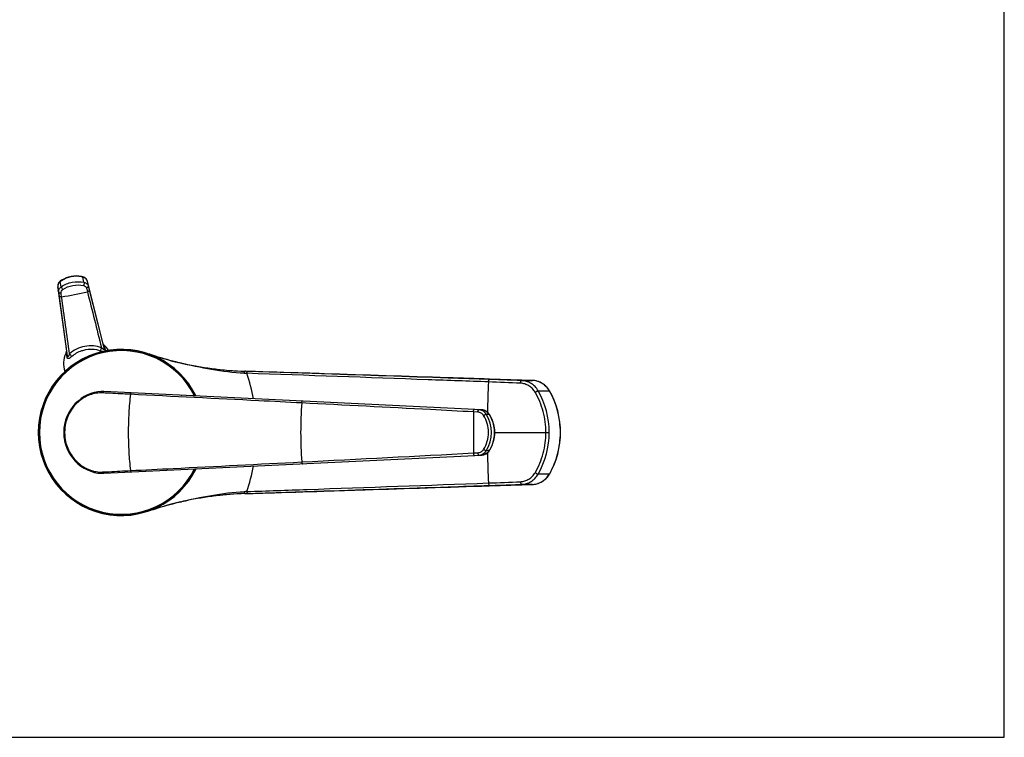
# Model space of a CAD drawing. Header units: millimetres. Extents: x 0 to 559, y 0 to 432.
# Tile 6 of 7: x 262 to 559, y 0 to 216. Entities that reach past the tile are written whole.
import ezdxf

# ---------------------------------------------------------------- set-up
doc = ezdxf.new("R2010")
doc.units = ezdxf.units.MM
doc.header["$LTSCALE"] = 30.734
doc.layers.get('0').update_dxf_attribs({"linetype": 'CONTINUOUS'})

msp = doc.modelspace()

# ---------------------------------------------------------------- linework, layer by layer
at = {"color": 7, "linetype": 'CONTINUOUS'}
for p, q in [((558.8, 0), (558.8, 431.8)), ((274.68, 137.22), (274.46, 137.03)), ((275.07, 137.49), (274.68, 137.22)), ((281.76, 138.44), (281.47, 138.54)), ((287.6, 118.35), (282.83, 137.23)), ((273.9, 135.5), (276.56, 116.21)), ((310.48, 112.73), (310.45, 112.74)), ((311.13, 112.58), (311, 112.61)), ((312.59, 112.26), (312.41, 112.3)), ((330.28, 110.12), (330.25, 110.12)), ((330.43, 110.12), (330.28, 110.12)), ((330.3, 110.12), (330.43, 110.12)), ((331.05, 110.09), (330.3, 110.12)), ((331.05, 110.1), (330.43, 110.12)), ((331.35, 110.09), (331.05, 110.1)), ((354.03, 109.33), (331.05, 110.09)), ((354.2, 109.32), (354.03, 109.33)), ((416.75, 107.36), (403.82, 107.78)), ((401.5, 98.53), (287.76, 104.01)), ((421.9, 104.24), (421.7, 104.56)), ((310.86, 102.9), (310.86, 102.9)), ((403.83, 97.15), (403.6, 97.46)), ((403.62, 86), (403.83, 86.29)), ((287.76, 79.43), (401.5, 84.91)), ((421.69, 78.85), (421.9, 79.19)), ((331.05, 73.34), (354.03, 74.11)), ((354.03, 74.11), (354.25, 74.12)), ((403.82, 75.66), (416.75, 76.07)), ((312.41, 71.13), (312.59, 71.17)), ((330.25, 73.31), (330.4, 73.32)), ((330.3, 73.32), (331.05, 73.34)), ((330.3, 73.32), (330.43, 73.32)), ((330.4, 73.32), (330.43, 73.32)), ((330.43, 73.32), (331.05, 73.34)), ((331.05, 73.34), (331.35, 73.35)), ((310.42, 70.69), (310.48, 70.71)), ((310.98, 70.82), (311.17, 70.86)), ((0, 0), (558.8, 0))]:
    msp.add_line(p, q, dxfattribs=at)
at = {"color": 9, "linetype": 'CONTINUOUS'}
for p, q in [((274.98, 135.56), (274.68, 137.11)), ((281.81, 136.89), (281.51, 138.44)), ((282.84, 137.22), (282.83, 137.23)), ((283.13, 135.69), (282.84, 137.22)), ((273.9, 135.49), (273.9, 135.5)), ((274.2, 133.96), (273.9, 135.49)), ((274.06, 134.37), (274.06, 134.39)), ((274.06, 134.37), (276.56, 116.21)), ((283.11, 136.13), (283.11, 136.15)), ((287.6, 118.35), (283.11, 136.13)), ((283.41, 134.58), (287.52, 118.33)), ((276.64, 116.22), (274.36, 132.83)), ((276.56, 116.21), (276.56, 116.21)), ((276.85, 114.72), (276.64, 116.22)), ((287.52, 118.33), (287.89, 116.86)), ((287.6, 118.35), (287.6, 118.35)), ((310.49, 112.67), (310.33, 112.71)), ((416.75, 107.36), (416.76, 107.36)), ((418.52, 104.24), (421.86, 104.25)), ((421.87, 104.23), (421.86, 104.25)), ((400.37, 97.82), (399.02, 97.89)), ((402.88, 97.22), (403.48, 97.18)), ((403.48, 97.18), (403.78, 97.16)), ((405.38, 91.72), (421.83, 91.72)), ((425.19, 91.72), (425.23, 91.72)), ((403.48, 86.25), (402.88, 86.21)), ((403.63, 86.26), (403.48, 86.25)), ((403.78, 86.27), (403.63, 86.26)), ((399.02, 85.55), (400.37, 85.62)), ((421.86, 79.18), (418.52, 79.2)), ((421.86, 79.18), (421.87, 79.21)), ((416.75, 76.07), (416.76, 76.07)), ((310.31, 70.72), (310.49, 70.76))]:
    msp.add_line(p, q, dxfattribs=at)
at = {"color": 7, "linetype": 'CONTINUOUS'}
for points in [[(274.46, 137.03), (274.26, 136.8), (274.1, 136.54), (273.98, 136.27), (273.91, 135.99), (273.89, 135.7), (273.9, 135.5)], [(281.47, 138.54), (281.03, 138.64), (280.26, 138.75), (279.49, 138.79), (278.71, 138.75), (277.94, 138.64), (277.18, 138.46), (276.45, 138.2), (275.74, 137.88), (275.07, 137.49)], [(282.83, 137.23), (282.77, 137.42), (282.65, 137.67), (282.48, 137.91), (282.27, 138.12), (282.03, 138.3), (281.76, 138.44)], [(276.56, 116.21), (276.56, 116.18), (276.57, 116.1), (276.57, 116.03), (276.56, 115.98), (276.55, 115.94), (276.55, 115.93)], [(287.71, 118.1), (287.71, 118.09), (287.71, 118.09), (287.7, 118.11), (287.68, 118.14), (287.66, 118.19), (287.63, 118.25), (287.6, 118.33), (287.6, 118.35)], [(421.7, 104.56), (421.29, 105.12), (420.81, 105.63), (420.28, 106.09), (419.71, 106.48), (419.11, 106.8), (418.47, 107.06), (417.81, 107.24), (417.13, 107.34), (416.76, 107.36)], [(287.76, 104.01), (287.01, 104.02), (285.96, 103.93), (284.91, 103.73), (283.87, 103.43), (282.85, 103.02), (281.87, 102.5), (280.92, 101.89), (280.02, 101.18), (279.19, 100.38), (278.43, 99.51), (277.75, 98.57), (277.15, 97.56), (276.66, 96.49), (276.26, 95.38), (275.97, 94.24), (275.82, 93.36)], [(425.23, 91.72), (425.19, 93.12), (425.04, 94.84), (424.77, 96.55), (424.39, 98.22), (423.89, 99.86), (423.29, 101.46), (422.57, 103.01), (421.9, 104.24)], [(403.6, 97.46), (403.36, 97.72), (403.09, 97.95), (402.8, 98.14), (402.49, 98.3), (402.17, 98.41), (401.83, 98.49), (401.5, 98.53)], [(403.83, 86.29), (404.18, 86.89), (404.61, 87.8), (404.94, 88.75), (405.19, 89.72), (405.33, 90.72), (405.38, 91.73), (405.33, 92.74), (405.18, 93.74), (404.94, 94.72), (404.59, 95.66), (404.16, 96.57), (403.83, 97.15)], [(275.82, 93.36), (275.79, 93.04), (275.74, 92.38), (275.72, 91.73), (275.73, 91.08), (275.78, 90.43), (275.82, 90.07)], [(275.82, 90.07), (275.96, 89.23), (276.25, 88.08), (276.65, 86.97), (277.14, 85.9), (277.73, 84.89), (278.41, 83.95), (279.17, 83.07), (280, 82.27), (280.9, 81.56), (281.84, 80.95), (282.83, 80.43), (283.85, 80.02), (284.89, 79.71), (285.94, 79.51), (286.99, 79.42), (287.76, 79.43)], [(421.9, 79.19), (422.56, 80.4), (423.28, 81.95), (423.89, 83.55), (424.38, 85.19), (424.77, 86.86), (425.04, 88.56), (425.19, 90.29), (425.23, 91.72)], [(401.5, 84.91), (401.86, 84.95), (402.19, 85.03), (402.52, 85.15), (402.83, 85.31), (403.12, 85.51), (403.38, 85.74), (403.62, 86)], [(416.76, 76.07), (417.11, 76.09), (417.78, 76.2), (418.44, 76.37), (419.08, 76.62), (419.69, 76.94), (420.26, 77.33), (420.79, 77.78), (421.27, 78.29), (421.69, 78.85)]]:
    msp.add_lwpolyline(points, dxfattribs=at)
at = {"color": 9, "linetype": 'CONTINUOUS'}
for centre, radius, start, end in [((275.92, 135.39), 2.12, 128.0616, 136.4162), ((275.97, 135.33), 2.2, 126.0603, 128.099), ((279.33, 130.81), 7.83, 125.9637, 126.4483), ((279.36, 130.77), 7.88, 123.2062, 125.9617), ((279.54, 130.79), 7.89, 77.1752, 78.7928), ((279.55, 130.83), 7.85, 75.5526, 77.1754), ((280.99, 136.35), 2.15, 67.7062, 75.9747), ((281.43, 136.86), 1.45, 15.3544, 20.0391), ((281.44, 136.87), 1.44, 14.2037, 15.3487), ((275.34, 135.68), 1.45, 181.6551, 186.6986), ((275.33, 135.68), 1.44, 186.7055, 187.7964), ((265.99, 200.05), 68.11, 277.6785, 284.3215), ((293.05, 91.72), 24.64, 26.4661, 333.5342), ((275.59, 116.07), 0.978, 332.8021, 341.5916), ((273.87, 115.5), 2.78, 13.9066, 14.6504), ((288.54, 118.59), 0.979, 223.3413, 229.1974), ((336.66, 244.61), 135.23, 267.2021, 267.5201), ((280.37, 92.06), 53.37, 10.5496, 19.0784), ((695.57, 91.8), 292.41, 177.0364, 178.8174), ((366.96, -918.97), 1026.54, 87.41889, 87.95712), ((416.57, 101.47), 5.89, 84.6873, 88.1619), ((416.56, 101.46), 5.9, 84.3671, 84.6883), ((416.56, 101.43), 5.94, 78.2905, 84.3602), ((416.55, 101.4), 5.97, 77.4425, 78.2931), ((416.55, 101.37), 6, 72.1926, 77.4375), ((416.54, 101.34), 6.03, 70.3217, 72.1945), ((416.53, 101.31), 6.06, 66.31, 70.3191), ((416.51, 101.27), 6.1, 62.6788, 66.3093), ((416.5, 101.25), 6.13, 61.4795, 62.68), ((396.55, 91.74), 25.28, 359.9512, 29.6287), ((416.27, 101.01), 6.46, 31.9246, 33.6834), ((416.25, 100.99), 6.49, 30.1707, 31.9248), ((4523.89, 91.72), 4124.88, 179.91426, 180.08574), ((401.36, 95.76), 2.77, 79.8809, 87.2358), ((401.36, 95.74), 2.79, 74.122, 79.8763), ((401.36, 95.73), 2.8, 71.7312, 74.1221), ((401.35, 95.72), 2.81, 68.8315, 71.7307), ((394.28, 91.72), 10.21, 327.3742, 32.6258), ((401.24, 95.58), 3, 31.9481, 40.2044), ((395.31, 91.85), 10, 31.9175, 32.1114), ((395.29, 91.84), 10.02, 30.5579, 31.9172), ((288.75, 91.72), 12.78, 172.798, 187.202), ((396.55, 91.7), 25.28, 330.3713, 0.0488), ((401.23, 87.86), 3.01, 323.9274, 328.0478), ((395.31, 91.59), 10, 327.8886, 328.0823), ((395.29, 91.6), 10.02, 328.0827, 329.4421), ((-641.08, 19486.77), 19429.08, 272.916055, 273.068675), ((695.57, 91.63), 292.41, 181.1827, 182.9636), ((280.37, 91.37), 53.37, 340.9216, 349.4505), ((416.26, 82.44), 6.48, 326.3185, 329.8307), ((365.81, 1130.74), 1054.9, 272.05012, 272.57387), ((416.57, 81.96), 5.89, 271.8377, 274.9057), ((416.56, 81.97), 5.9, 274.9048, 275.3881), ((416.56, 82.01), 5.94, 275.3951, 281.4913), ((416.56, 82.03), 5.96, 281.4887, 282.3134), ((416.55, 82.06), 6, 282.3184, 287.5566), ((416.54, 82.1), 6.03, 287.5548, 289.4017), ((416.53, 82.12), 6.06, 289.4042, 293.3972), ((416.51, 82.16), 6.1, 293.398, 297.0984), ((416.5, 82.18), 6.12, 297.0971, 298.4233), ((336.66, -61.17), 135.23, 92.4799, 92.7979)]:
    msp.add_arc(centre, radius, start, end, dxfattribs=at)
at = {"color": 7, "linetype": 'CONTINUOUS'}
for centre, radius, start, end in [((293.05, 91.72), 25, 25.9844, 334.0167), ((293.05, 91.72), 24.89, 26.1495, 333.8508), ((283, 112.48), 7.34, 154.2949, 155.5994), ((283.01, 112.48), 7.35, 151.3906, 154.2946), ((283.02, 112.49), 7.33, 49.7816, 50.5904), ((282.98, 112.45), 7.39, 32.5103, 49.7328), ((283.01, 112.48), 7.35, 155.5979, 199.1385), ((333.91, 213.43), 103.39, 251.4408, 256.9092), ((333.73, 212.76), 102.69, 256.9153, 257.213), ((333.73, 212.63), 102.57, 256.9086, 268.0823), ((333.74, 212.78), 102.72, 257.2859, 258.0158), ((333.68, 212.4), 102.33, 258.1061, 268.0785), ((310.49, 95.96), 6.94, 86.6658, 86.9457), ((310.49, 95.96), 6.95, 83.3523, 85.2944), ((333.72, -29.13), 102.51, 91.9141, 103.095), ((333.74, -29.35), 102.72, 101.9865, 102.6899), ((333.7, -29.12), 102.49, 91.9293, 101.8835), ((333.91, -30), 103.39, 103.0908, 108.5599), ((333.73, -29.32), 102.69, 102.8018, 103.0847)]:
    msp.add_arc(centre, radius, start, end, dxfattribs=at)
at = {"color": 9, "linetype": 'CONTINUOUS'}
for points, knots in [([(274.39, 136.85), (274.23, 136.69), (273.97, 136.31), (273.89, 135.86), (273.89, 135.64)], [0, 0, 0, 0, 0.515154, 1, 1, 1, 1]), ([(274.68, 137.11), (274.67, 137.13), (274.66, 137.17), (274.67, 137.21), (274.68, 137.22)], [0, 0, 0, 0, 0.636728, 1, 1, 1, 1]), ([(274.98, 135.56), (275.96, 136.22), (278.22, 137.13), (280.65, 137.13), (281.81, 136.89)], [0, 0, 0, 0, 0.5, 1, 1, 1, 1]), ([(281.08, 138.53), (280.05, 138.74), (277.91, 138.74), (275.92, 137.93), (275.04, 137.36)], [0, 0, 0, 0, 0.5, 1, 1, 1, 1]), ([(281.51, 138.44), (281.51, 138.46), (281.5, 138.5), (281.48, 138.53), (281.47, 138.54)], [0, 0, 0, 0, 0.63672, 1, 1, 1, 1]), ([(281.81, 136.89), (281.83, 136.83), (281.84, 136.69), (281.82, 136.37), (281.77, 136.12), (281.71, 135.94)], [0, 0, 0, 0, 0.189738, 0.439741, 1, 1, 1, 1]), ([(282.79, 137.36), (282.71, 137.58), (282.44, 137.99), (282.03, 138.25), (281.8, 138.34)], [0, 0, 0, 0, 0.483865, 1, 1, 1, 1]), ([(281.81, 136.89), (282.12, 136.82), (282.57, 136.61), (282.98, 136.12), (283.1, 135.84), (283.13, 135.69)], [0, 0, 0, 0, 0.512798, 0.758567, 1, 1, 1, 1]), ([(283.11, 136.13), (283.09, 136.23), (283, 136.59), (282.9, 136.95), (282.84, 137.22)], [0, 0, 0, 0, 0.252112, 1, 1, 1, 1]), ([(273.9, 135.49), (273.92, 135.39), (273.97, 135.02), (274.02, 134.65), (274.06, 134.37)], [0, 0, 0, 0, 0.247867, 1, 1, 1, 1]), ([(274.2, 133.96), (274.18, 134.1), (274.19, 134.41), (274.38, 135.01), (274.72, 135.38), (274.98, 135.56)], [0, 0, 0, 0, 0.241433, 0.487202, 1, 1, 1, 1]), ([(274.2, 133.96), (274.22, 133.85), (274.41, 133.73), (274.67, 133.69), (274.84, 133.69), (274.93, 133.7)], [0, 0, 0, 0, 0.387987, 0.67449, 1, 1, 1, 1]), ([(274.36, 132.83), (274.35, 132.92), (274.29, 133.3), (274.24, 133.67), (274.2, 133.96)], [0, 0, 0, 0, 0.248005, 1, 1, 1, 1]), ([(274.93, 133.7), (274.9, 133.89), (274.97, 134.31), (275.26, 134.61), (275.43, 134.72)], [0, 0, 0, 0, 0.486127, 1, 1, 1, 1]), ([(275.09, 132.55), (275.08, 132.64), (275.02, 133.03), (274.97, 133.41), (274.93, 133.7)], [0, 0, 0, 0, 0.248006, 1, 1, 1, 1]), ([(274.98, 135.56), (274.99, 135.5), (275.03, 135.37), (275.16, 135.08), (275.31, 134.86), (275.43, 134.72)], [0, 0, 0, 0, 0.189738, 0.439741, 1, 1, 1, 1]), ([(281.71, 135.94), (281.91, 135.9), (282.29, 135.73), (282.51, 135.37), (282.55, 135.18)], [0, 0, 0, 0, 0.513873, 1, 1, 1, 1]), ([(283.13, 135.69), (283.15, 135.59), (283.02, 135.41), (282.8, 135.27), (282.64, 135.21), (282.55, 135.18)], [0, 0, 0, 0, 0.387987, 0.67449, 1, 1, 1, 1]), ([(282.55, 135.18), (282.58, 135.09), (282.67, 134.71), (282.77, 134.33), (282.84, 134.05)], [0, 0, 0, 0, 0.251973, 1, 1, 1, 1]), ([(283.41, 134.58), (283.42, 134.54), (283.4, 134.42), (283.27, 134.27), (283.08, 134.14), (282.92, 134.08), (282.84, 134.05)], [0, 0, 0, 0, 0.177676, 0.403587, 0.683771, 1, 1, 1, 1]), ([(283.13, 135.69), (283.16, 135.6), (283.25, 135.23), (283.34, 134.86), (283.41, 134.58)], [0, 0, 0, 0, 0.251973, 1, 1, 1, 1]), ([(274.36, 132.83), (274.37, 132.78), (274.43, 132.68), (274.61, 132.59), (274.83, 132.54), (275, 132.54), (275.09, 132.55)], [0, 0, 0, 0, 0.177676, 0.403587, 0.683771, 1, 1, 1, 1]), ([(276.46, 115.63), (276.46, 115.65), (276.46, 115.72), (276.49, 115.79), (276.5, 115.83)], [0, 0, 0, 0, 0.378047, 1, 1, 1, 1]), ([(276.72, 114.32), (276.67, 114.59), (276.59, 115.03), (276.5, 115.47), (276.46, 115.63)], [0, 0, 0, 0, 0.630989, 1, 1, 1, 1]), ([(276.5, 115.83), (276.5, 115.84), (276.52, 115.88), (276.54, 115.92), (276.55, 115.96)], [0, 0, 0, 0, 0.230446, 1, 1, 1, 1]), ([(276.85, 114.72), (276.8, 115.02), (276.71, 115.51), (276.61, 115.99), (276.57, 116.17)], [0, 0, 0, 0, 0.62011, 1, 1, 1, 1]), ([(282.02, 117.59), (281.16, 117.42), (279.51, 116.89), (278.06, 115.91), (277.46, 115.34)], [0, 0, 0, 0, 0.511586, 1, 1, 1, 1]), ([(282.22, 116.53), (281.83, 116.46), (280.35, 116.07), (278.94, 115.31), (278.11, 114.53)], [0, 0, 0, 0, 0.25842, 1, 1, 1, 1]), ([(287.09, 117.21), (286.31, 117.52), (284.61, 117.88), (282.88, 117.76), (282.02, 117.59)], [0, 0, 0, 0, 0.488414, 1, 1, 1, 1]), ([(286.79, 116.22), (286.44, 116.35), (284.96, 116.78), (283.37, 116.76), (282.22, 116.53)], [0, 0, 0, 0, 0.241738, 1, 1, 1, 1]), ([(287.09, 117.21), (287, 117.05), (286.86, 116.73), (286.79, 116.39), (286.79, 116.22)], [0, 0, 0, 0, 0.520121, 1, 1, 1, 1]), ([(287.33, 116.05), (287.28, 116.06), (287.1, 116.11), (286.92, 116.17), (286.79, 116.22)], [0, 0, 0, 0, 0.237895, 1, 1, 1, 1]), ([(287.89, 116.86), (287.89, 116.83), (287.9, 116.78), (287.9, 116.7), (287.88, 116.64), (287.82, 116.63), (287.77, 116.65), (287.69, 116.68), (287.59, 116.75), (287.47, 116.85), (287.3, 117), (287.18, 117.12), (287.09, 117.21)], [0, 0, 0, 0, 0.077844, 0.141391, 0.185231, 0.222586, 0.266292, 0.317132, 0.43389, 0.563986, 0.703021, 1, 1, 1, 1]), ([(287.6, 118.35), (287.6, 118.33), (287.62, 118.19), (287.64, 118.06), (287.66, 117.95)], [0, 0, 0, 0, 0.186176, 1, 1, 1, 1]), ([(287.66, 117.95), (287.68, 117.87), (287.75, 117.51), (287.82, 117.15), (287.89, 116.86)], [0, 0, 0, 0, 0.204049, 1, 1, 1, 1]), ([(287.69, 118.12), (287.71, 118.11), (287.76, 118.06), (287.81, 118), (287.84, 117.96)], [0, 0, 0, 0, 0.287883, 1, 1, 1, 1]), ([(287.84, 117.96), (287.85, 117.95), (287.87, 117.93), (287.88, 117.91), (287.89, 117.89)], [0, 0, 0, 0, 0.287502, 1, 1, 1, 1]), ([(287.89, 117.89), (287.89, 117.89), (287.9, 117.88), (287.9, 117.86), (287.9, 117.85)], [0, 0, 0, 0, 0.286177, 1, 1, 1, 1]), ([(287.89, 116.86), (287.9, 116.8), (287.97, 116.67), (288.09, 116.58), (288.16, 116.54)], [0, 0, 0, 0, 0.473528, 1, 1, 1, 1]), ([(287.9, 117.85), (287.92, 117.69), (288.01, 117.25), (288.1, 116.82), (288.16, 116.54)], [0, 0, 0, 0, 0.369011, 1, 1, 1, 1]), ([(288.16, 116.54), (288.16, 116.51), (288.18, 116.41), (288.18, 116.3), (288.15, 116.23)], [0, 0, 0, 0, 0.279585, 1, 1, 1, 1]), ([(276.85, 114.72), (276.86, 114.65), (276.84, 114.5), (276.76, 114.38), (276.72, 114.32)], [0, 0, 0, 0, 0.473528, 1, 1, 1, 1]), ([(278.11, 114.53), (277.97, 114.41), (277.77, 114.23), (277.48, 114.05), (277.28, 113.96), (277.08, 113.92), (276.9, 113.97), (276.77, 114.12), (276.73, 114.25), (276.72, 114.32)], [0, 0, 0, 0, 0.310475, 0.449241, 0.573482, 0.681359, 0.776991, 0.877648, 1, 1, 1, 1]), ([(277.46, 115.34), (277.41, 115.22), (277.34, 115.06), (277.24, 114.86), (277.16, 114.72), (277.1, 114.62), (277.04, 114.56), (276.99, 114.53), (276.94, 114.52), (276.89, 114.56), (276.87, 114.63), (276.85, 114.69), (276.85, 114.72)], [0, 0, 0, 0, 0.296979, 0.436014, 0.566109, 0.682867, 0.733707, 0.777412, 0.814766, 0.858606, 0.922155, 1, 1, 1, 1]), ([(277.46, 115.34), (277.6, 115.22), (277.84, 114.98), (278.04, 114.69), (278.11, 114.53)], [0, 0, 0, 0, 0.52012, 1, 1, 1, 1]), ([(310.33, 112.71), (307.98, 113.3), (304.85, 114.16), (301.77, 115.16), (301.01, 115.42)], [0, 0, 0, 0, 0.749843, 1, 1, 1, 1]), ([(330.05, 109.54), (326.75, 109.68), (320.16, 110.49), (313.69, 111.88), (310.49, 112.67)], [0, 0, 0, 0, 0.500488, 1, 1, 1, 1]), ([(330.05, 109.54), (330.07, 109.62), (330.09, 109.76), (330.14, 109.93), (330.19, 110.03), (330.23, 110.09), (330.27, 110.12), (330.3, 110.12)], [0, 0, 0, 0, 0.367519, 0.664983, 0.781038, 0.873942, 1, 1, 1, 1]), ([(330.81, 109.51), (330.82, 109.59), (330.84, 109.73), (330.89, 109.9), (330.94, 110), (330.98, 110.06), (331.03, 110.09), (331.05, 110.09)], [0, 0, 0, 0, 0.366204, 0.663162, 0.779284, 0.872495, 1, 1, 1, 1]), ([(403.55, 106.92), (397.49, 107.14), (373.24, 108.01), (348.99, 108.87), (330.81, 109.51)], [0, 0, 0, 0, 0.250041, 1, 1, 1, 1]), ([(403.55, 106.92), (403.56, 107.02), (403.58, 107.2), (403.63, 107.41), (403.68, 107.54), (403.73, 107.62), (403.78, 107.67), (403.81, 107.67)], [0, 0, 0, 0, 0.361198, 0.663011, 0.78207, 0.876961, 1, 1, 1, 1]), ([(413.44, 107.35), (412.63, 107.38), (409.42, 107.48), (406.22, 107.59), (403.81, 107.67)], [0, 0, 0, 0, 0.250471, 1, 1, 1, 1]), ([(413.18, 106.53), (413.19, 106.64), (413.21, 106.83), (413.26, 107.06), (413.31, 107.21), (413.35, 107.29), (413.4, 107.35), (413.44, 107.35)], [0, 0, 0, 0, 0.361127, 0.666567, 0.787082, 0.882282, 1, 1, 1, 1]), ([(418.52, 104.24), (418.26, 104.69), (417.63, 105.54), (416.4, 106.52), (414.98, 107.16), (413.95, 107.33), (413.44, 107.35)], [0, 0, 0, 0, 0.252825, 0.503433, 0.752103, 1, 1, 1, 1]), ([(287.42, 103.62), (287.44, 103.68), (287.47, 103.77), (287.54, 103.88), (287.62, 103.97), (287.71, 104.01), (287.76, 104.01)], [0, 0, 0, 0, 0.321248, 0.531407, 0.712361, 1, 1, 1, 1]), ([(417.6, 103.82), (417.37, 104.21), (416.82, 104.94), (415.75, 105.79), (414.52, 106.36), (413.63, 106.51), (413.18, 106.53)], [0, 0, 0, 0, 0.252653, 0.503233, 0.75198, 1, 1, 1, 1]), ([(417.6, 103.82), (417.69, 103.88), (417.87, 103.98), (418.13, 104.11), (418.35, 104.2), (418.47, 104.24), (418.52, 104.24)], [0, 0, 0, 0, 0.32217, 0.620142, 0.855535, 1, 1, 1, 1]), ([(420.83, 91.72), (420.83, 93.83), (420.41, 97.02), (419.06, 101.02), (418.12, 102.91), (417.6, 103.82)], [0, 0, 0, 0, 0.500974, 0.751055, 1, 1, 1, 1]), ([(421.65, 104.59), (421.37, 105.01), (420.7, 105.8), (419.87, 106.39), (419.42, 106.63)], [0, 0, 0, 0, 0.502289, 1, 1, 1, 1]), ([(421.86, 104.25), (421.87, 104.25), (421.88, 104.26), (421.9, 104.25), (421.9, 104.24)], [0, 0, 0, 0, 0.351873, 1, 1, 1, 1]), ([(425.19, 91.72), (425.19, 93.9), (424.64, 98.27), (422.97, 102.35), (421.87, 104.23)], [0, 0, 0, 0, 0.50117, 1, 1, 1, 1]), ([(287.42, 103.62), (286.78, 103.65), (285.46, 103.58), (283.52, 103.06), (281.66, 102.15), (279.97, 100.89), (278.5, 99.31), (277.32, 97.49), (276.47, 95.47), (276.16, 94.04), (276.07, 93.32)], [0, 0, 0, 0, 0.115196, 0.234096, 0.356851, 0.482748, 0.61076, 0.739996, 0.869859, 1, 1, 1, 1]), ([(295.79, 103.19), (295.07, 103.23), (292.28, 103.37), (289.49, 103.51), (287.42, 103.62)], [0, 0, 0, 0, 0.258499, 1, 1, 1, 1]), ([(295.79, 103.19), (295.57, 101.34), (295.24, 97.52), (295.09, 91.72), (295.24, 85.92), (295.57, 82.1), (295.79, 80.24)], [0, 0, 0, 0, 0.243743, 0.5, 0.756257, 1, 1, 1, 1]), ([(295.79, 103.19), (295.8, 103.25), (295.82, 103.36), (295.87, 103.49), (295.92, 103.58), (295.97, 103.61), (295.99, 103.61)], [0, 0, 0, 0, 0.365782, 0.659582, 0.867293, 1, 1, 1, 1]), ([(347.33, 100.59), (343.04, 100.81), (325.85, 101.68), (308.67, 102.53), (295.79, 103.19)], [0, 0, 0, 0, 0.250208, 1, 1, 1, 1]), ([(347.33, 100.59), (347.34, 100.66), (347.37, 100.8), (347.41, 100.95), (347.45, 101.04), (347.49, 101.1), (347.53, 101.13), (347.55, 101.13)], [0, 0, 0, 0, 0.366769, 0.666636, 0.783731, 0.876924, 1, 1, 1, 1]), ([(399.02, 97.89), (394.71, 98.12), (377.48, 99.03), (360.25, 99.94), (347.33, 100.59)], [0, 0, 0, 0, 0.250177, 1, 1, 1, 1]), ([(399.02, 97.89), (399.02, 97.99), (399.04, 98.17), (399.08, 98.37), (399.13, 98.51), (399.17, 98.59), (399.22, 98.64), (399.25, 98.63)], [0, 0, 0, 0, 0.357361, 0.664897, 0.786823, 0.882893, 1, 1, 1, 1]), ([(400.37, 97.82), (400.37, 97.92), (400.39, 98.1), (400.43, 98.31), (400.48, 98.44), (400.52, 98.52), (400.57, 98.57), (400.6, 98.57)], [0, 0, 0, 0, 0.357054, 0.664881, 0.786985, 0.883157, 1, 1, 1, 1]), ([(402.09, 96.8), (401.9, 97.09), (401.39, 97.59), (400.71, 97.8), (400.37, 97.82)], [0, 0, 0, 0, 0.503756, 1, 1, 1, 1]), ([(402.88, 97.22), (402.63, 97.61), (401.96, 98.27), (401.05, 98.55), (400.6, 98.57)], [0, 0, 0, 0, 0.50395, 1, 1, 1, 1]), ([(402.37, 98.34), (402.59, 98.26), (403.02, 98.02), (403.37, 97.69), (403.53, 97.51)], [0, 0, 0, 0, 0.497663, 1, 1, 1, 1]), ([(402.09, 96.8), (402.17, 96.86), (402.32, 96.96), (402.55, 97.09), (402.73, 97.18), (402.84, 97.22), (402.88, 97.22)], [0, 0, 0, 0, 0.319977, 0.620303, 0.857836, 1, 1, 1, 1]), ([(402.09, 86.63), (402.57, 87.38), (403.33, 89.03), (403.72, 91.72), (403.33, 94.41), (402.57, 96.05), (402.09, 96.8)], [0, 0, 0, 0, 0.249477, 0.5, 0.750523, 1, 1, 1, 1]), ([(403.83, 97.15), (403.82, 97.15), (403.81, 97.16), (403.79, 97.16), (403.78, 97.16)], [0, 0, 0, 0, 0.185706, 1, 1, 1, 1]), ([(403.92, 96.93), (404.38, 96.15), (405.1, 94.45), (405.46, 91.72), (405.1, 88.98), (404.38, 87.29), (403.92, 86.51)], [0, 0, 0, 0, 0.249395, 0.5, 0.750605, 1, 1, 1, 1]), ([(276.07, 93.32), (276.03, 93.33), (275.97, 93.33), (275.9, 93.35), (275.86, 93.35), (275.84, 93.36), (275.83, 93.36), (275.82, 93.36), (275.82, 93.36)], [0, 0, 0, 0, 0.421977, 0.737402, 0.850682, 0.93261, 0.982377, 1, 1, 1, 1]), ([(276.07, 90.12), (276.03, 90.11), (275.97, 90.1), (275.9, 90.09), (275.86, 90.08), (275.84, 90.08), (275.83, 90.08), (275.82, 90.07), (275.82, 90.07)], [0, 0, 0, 0, 0.421976, 0.737401, 0.850681, 0.93261, 0.982377, 1, 1, 1, 1]), ([(276.07, 90.12), (276.16, 89.39), (276.47, 87.97), (277.32, 85.95), (278.5, 84.12), (279.97, 82.55), (281.66, 81.29), (283.52, 80.38), (285.46, 79.86), (286.78, 79.78), (287.42, 79.82)], [0, 0, 0, 0, 0.130141, 0.260004, 0.38924, 0.517252, 0.643149, 0.765904, 0.884804, 1, 1, 1, 1]), ([(417.6, 79.61), (418.12, 80.52), (419.06, 82.42), (420.41, 86.42), (420.83, 89.61), (420.83, 91.72)], [0, 0, 0, 0, 0.248944, 0.499026, 1, 1, 1, 1]), ([(421.87, 79.21), (422.97, 81.08), (424.64, 85.17), (425.19, 89.54), (425.19, 91.72)], [0, 0, 0, 0, 0.49883, 1, 1, 1, 1]), ([(400.37, 85.62), (400.71, 85.63), (401.39, 85.84), (401.9, 86.34), (402.09, 86.63)], [0, 0, 0, 0, 0.496244, 1, 1, 1, 1]), ([(400.6, 84.87), (401.05, 84.89), (401.96, 85.16), (402.63, 85.83), (402.88, 86.21)], [0, 0, 0, 0, 0.49605, 1, 1, 1, 1]), ([(403.66, 86.09), (403.41, 85.75), (402.76, 85.17), (401.91, 84.93), (401.5, 84.91)], [0, 0, 0, 0, 0.503665, 1, 1, 1, 1]), ([(402.09, 86.63), (402.17, 86.58), (402.32, 86.48), (402.55, 86.35), (402.73, 86.26), (402.84, 86.22), (402.88, 86.21)], [0, 0, 0, 0, 0.319974, 0.6203, 0.857835, 1, 1, 1, 1]), ([(403.83, 86.29), (403.82, 86.28), (403.81, 86.27), (403.79, 86.27), (403.78, 86.27)], [0, 0, 0, 0, 0.185706, 1, 1, 1, 1]), ([(399.02, 85.55), (399.02, 85.45), (399.04, 85.27), (399.08, 85.06), (399.13, 84.93), (399.17, 84.85), (399.22, 84.8), (399.25, 84.8)], [0, 0, 0, 0, 0.357361, 0.664898, 0.786824, 0.882893, 1, 1, 1, 1]), ([(400.37, 85.62), (400.37, 85.52), (400.39, 85.34), (400.43, 85.13), (400.48, 84.99), (400.52, 84.92), (400.57, 84.86), (400.6, 84.87)], [0, 0, 0, 0, 0.357059, 0.664884, 0.786986, 0.883156, 1, 1, 1, 1]), ([(287.42, 79.82), (288.09, 79.85), (290.88, 79.99), (293.67, 80.14), (295.79, 80.24)], [0, 0, 0, 0, 0.240665, 1, 1, 1, 1]), ([(295.79, 80.24), (300.08, 80.46), (317.26, 81.33), (334.44, 82.19), (347.33, 82.84)], [0, 0, 0, 0, 0.249574, 1, 1, 1, 1]), ([(295.79, 80.24), (295.8, 80.18), (295.82, 80.08), (295.87, 79.95), (295.92, 79.86), (295.97, 79.82), (295.99, 79.82)], [0, 0, 0, 0, 0.365782, 0.659582, 0.867293, 1, 1, 1, 1]), ([(347.33, 82.84), (347.34, 82.77), (347.37, 82.64), (347.41, 82.49), (347.45, 82.39), (347.49, 82.34), (347.53, 82.31), (347.55, 82.31)], [0, 0, 0, 0, 0.366768, 0.666635, 0.783731, 0.876924, 1, 1, 1, 1]), ([(287.42, 79.82), (287.44, 79.76), (287.47, 79.67), (287.54, 79.56), (287.62, 79.46), (287.71, 79.43), (287.76, 79.43)], [0, 0, 0, 0, 0.32123, 0.531386, 0.712346, 1, 1, 1, 1]), ([(413.18, 76.9), (413.63, 76.92), (414.52, 77.08), (415.75, 77.64), (416.82, 78.49), (417.37, 79.22), (417.6, 79.61)], [0, 0, 0, 0, 0.248021, 0.496767, 0.747348, 1, 1, 1, 1]), ([(413.44, 76.09), (413.95, 76.1), (414.98, 76.27), (416.4, 76.91), (417.63, 77.9), (418.26, 78.75), (418.52, 79.2)], [0, 0, 0, 0, 0.247897, 0.496567, 0.747175, 1, 1, 1, 1]), ([(417.6, 79.61), (417.69, 79.56), (417.87, 79.45), (418.13, 79.32), (418.35, 79.24), (418.47, 79.2), (418.52, 79.2)], [0, 0, 0, 0, 0.322167, 0.62014, 0.855534, 1, 1, 1, 1]), ([(419.42, 76.8), (419.86, 77.04), (420.7, 77.64), (421.37, 78.42), (421.65, 78.85)], [0, 0, 0, 0, 0.497703, 1, 1, 1, 1]), ([(421.86, 79.18), (421.87, 79.18), (421.88, 79.18), (421.9, 79.18), (421.9, 79.19)], [0, 0, 0, 0, 0.351874, 1, 1, 1, 1]), ([(330.81, 73.93), (336.87, 74.14), (361.11, 75), (385.36, 75.86), (403.55, 76.51)], [0, 0, 0, 0, 0.249963, 1, 1, 1, 1]), ([(403.55, 76.51), (403.56, 76.42), (403.58, 76.23), (403.63, 76.03), (403.68, 75.89), (403.73, 75.82), (403.78, 75.77), (403.81, 75.77)], [0, 0, 0, 0, 0.361201, 0.663016, 0.782075, 0.876965, 1, 1, 1, 1]), ([(403.81, 75.77), (404.61, 75.79), (407.82, 75.9), (411.03, 76.01), (413.44, 76.09)], [0, 0, 0, 0, 0.249562, 1, 1, 1, 1]), ([(413.18, 76.9), (413.19, 76.8), (413.21, 76.6), (413.26, 76.37), (413.31, 76.23), (413.35, 76.14), (413.4, 76.09), (413.44, 76.09)], [0, 0, 0, 0, 0.361129, 0.666568, 0.787082, 0.882282, 1, 1, 1, 1]), ([(310.49, 70.76), (313.69, 71.56), (320.16, 72.94), (326.75, 73.76), (330.05, 73.9)], [0, 0, 0, 0, 0.49951, 1, 1, 1, 1]), ([(330.05, 73.9), (330.07, 73.82), (330.09, 73.67), (330.14, 73.51), (330.19, 73.41), (330.23, 73.35), (330.27, 73.32), (330.3, 73.32)], [0, 0, 0, 0, 0.367533, 0.664998, 0.781051, 0.873951, 1, 1, 1, 1]), ([(330.81, 73.93), (330.82, 73.85), (330.84, 73.7), (330.89, 73.54), (330.94, 73.44), (330.98, 73.37), (331.03, 73.34), (331.05, 73.34)], [0, 0, 0, 0, 0.366201, 0.663158, 0.779281, 0.872492, 1, 1, 1, 1]), ([(301.01, 68.02), (301.77, 68.28), (304.85, 69.27), (307.96, 70.13), (310.31, 70.72)], [0, 0, 0, 0, 0.25015, 1, 1, 1, 1])]:
    msp.add_open_spline(points, degree=3, knots=knots, dxfattribs=at)
for points in [[(275.43, 134.72), (276.33, 135.33), (278.41, 136.15), (280.65, 136.16), (281.71, 135.94)], [(282.84, 134.05), (284.26, 128.44), (285.67, 122.82), (287.09, 117.21)], [(277.46, 115.34), (276.67, 121.07), (275.88, 126.81), (275.09, 132.55)], [(276.56, 116.21), (276.58, 116.06), (276.57, 115.91), (276.52, 115.77)], [(287.6, 118.35), (287.63, 118.19), (287.72, 118.04), (287.83, 117.92)], [(413.44, 107.35), (414.54, 107.35), (415.65, 107.36), (416.75, 107.36)], [(347.33, 100.59), (347.12, 97.64), (346.92, 91.72), (347.12, 85.8), (347.33, 82.84)], [(416.75, 76.07), (415.65, 76.08), (414.54, 76.08), (413.44, 76.09)]]:
    msp.add_open_spline(points, degree=3, dxfattribs=at)
at = {"color": 7, "linetype": 'CONTINUOUS'}
for points, knots in [([(354.03, 109.37), (352.14, 109.43), (344.58, 109.67), (337.01, 109.91), (331.35, 110.09)], [0, 0, 0, 0, 0.250662, 1, 1, 1, 1]), ([(403.82, 107.78), (399.67, 107.91), (383.08, 108.44), (366.48, 108.97), (354.03, 109.37)], [0, 0, 0, 0, 0.24988, 1, 1, 1, 1]), ([(403.81, 107.67), (399.68, 107.81), (383.14, 108.36), (366.6, 108.91), (354.2, 109.32)], [0, 0, 0, 0, 0.250024, 1, 1, 1, 1]), ([(354.03, 74.07), (358.18, 74.2), (374.78, 74.73), (391.37, 75.26), (403.82, 75.66)], [0, 0, 0, 0, 0.250113, 1, 1, 1, 1]), ([(354.25, 74.12), (366.64, 74.53), (383.16, 75.08), (399.68, 75.63), (403.81, 75.77)], [0, 0, 0, 0, 0.749976, 1, 1, 1, 1]), ([(331.35, 73.35), (333.24, 73.41), (340.8, 73.65), (348.36, 73.89), (354.03, 74.07)], [0, 0, 0, 0, 0.249894, 1, 1, 1, 1])]:
    msp.add_open_spline(points, degree=3, knots=knots, dxfattribs=at)

doc.saveas('drawing.dxf')
